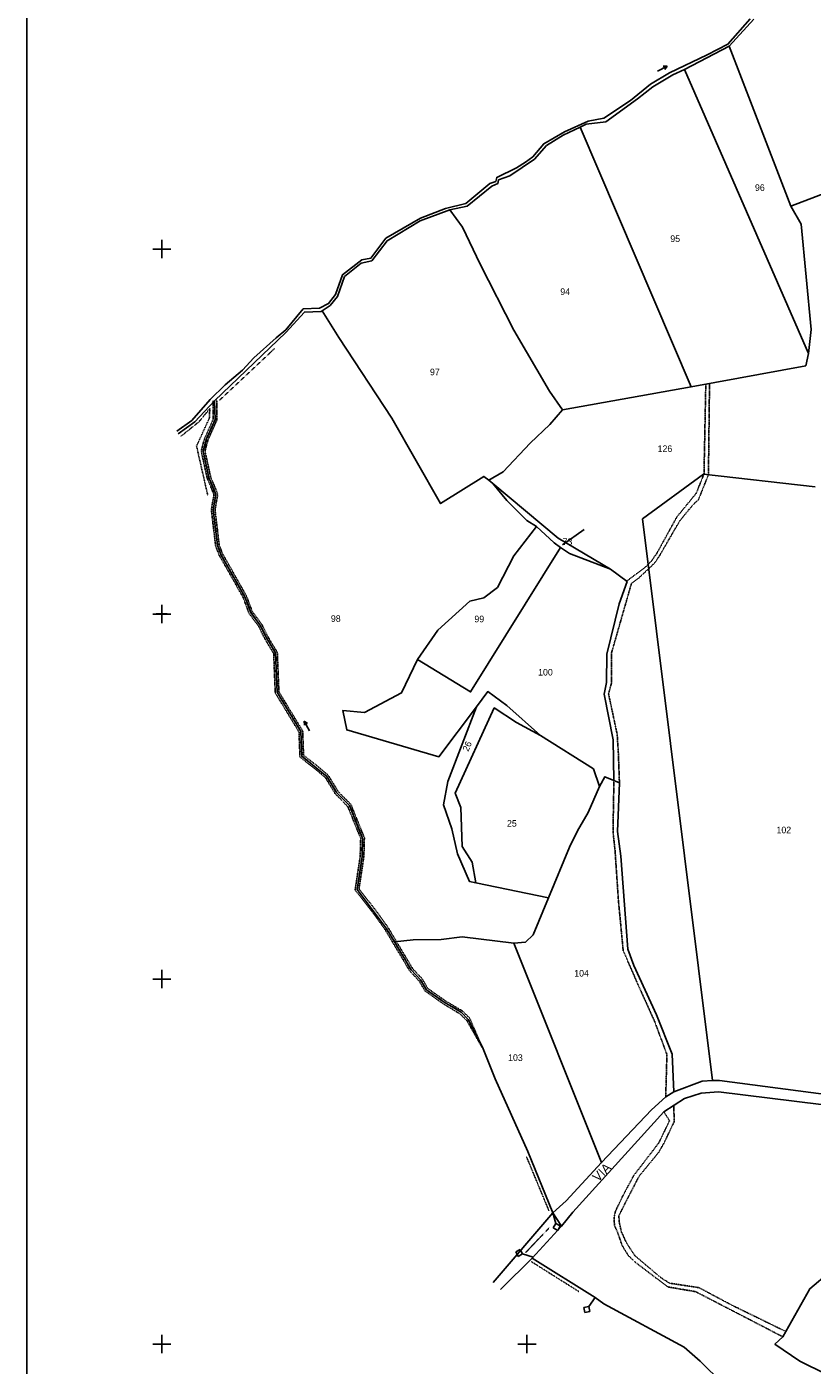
# Model space of a CAD drawing. Header units: metres. Extents: x 3926 to 5195, y -30553 to -28657.
# Tile 5 of 9: x 3926 to 4356, y -29812 to -29078. Entities that reach past the tile are written whole.
import ezdxf

# ---------------------------------------------------------------- set-up
doc = ezdxf.new("R2010")
doc.units = ezdxf.units.M
for name, pattern in [('CONTINUA', [0]), ('FRECCETTA', [1, -1]), ('TRATTEGGIATA2', [0.3, 0.15, -0.15]), ('TRATTO-PUNTO', [0.4, 0.15, -0.125, 0, -0.125])]:
    doc.linetypes.add(name, pattern=pattern)
for name, color, linetype in [('CONFINE', 3, 'CONTINUA'), ('LINEEVARIE', 6, 'CONTINUA'), ('PARTICELLE', 7, 'CONTINUA'), ('SIMBOLI', 6, 'CONTINUA'), ('STRADE', 8, 'CONTINUA'), ('TESTI', 3, 'CONTINUA')]:
    doc.layers.add(name, color=color, linetype=linetype)

# ---------------------------------------------------------------- blocks, each defined once
blk = doc.blocks.new('1', base_point=(5, 5))
at = {"layer": 'SIMBOLI'}
for p, q in [((5, 2), (5, 8)), ((2, 5), (8, 5))]:
    blk.add_line(p, q, dxfattribs=at)
blk = doc.blocks.new('3', base_point=(5, 5))
at = {"layer": 'SIMBOLI'}
for p, q in [((5, 0), (5, 10)), ((0, 5), (10, 5))]:
    blk.add_line(p, q, dxfattribs=at)
blk = doc.blocks.new('6', base_point=(8, 5))
at = {"layer": 'SIMBOLI'}
for p in [(2, 5), (6, 6), (6, 4)]:
    blk.add_line(p, (8, 5), dxfattribs=at)
blk = doc.blocks.new('11', base_point=(0, 5))
at = {"layer": 'SIMBOLI'}
for p, q in [((0, 5), (6, 5)), ((6, 5), (8, 7)), ((6, 5), (8, 3)), ((8, 7), (10, 5)), ((8, 3), (10, 5))]:
    blk.add_line(p, q, dxfattribs=at)

msp = doc.modelspace()

# ---------------------------------------------------------------- linework, layer by layer
at = {"layer": 'CONFINE'}
msp.add_lwpolyline([(4324.347, -29074.111), (4310.716, -29088.935), (4286.275, -29101.596), (4279.96, -29104.534), (4269.008, -29111.059), (4260.591, -29117.77), (4243.245, -29130.333), (4232.51, -29131.624), (4229.126, -29133.323), (4219.78, -29137.551), (4210.748, -29143.251), (4204.11, -29150.763), (4190.642, -29159.947), (4184.475, -29162.122), (4183.981, -29164.106), (4180.748, -29165.5), (4167.293, -29176.512), (4157.678, -29178.608), (4141.452, -29184.559), (4123.384, -29195.45), (4114.996, -29206.429), (4109.229, -29207.839), (4100.056, -29215.114), (4096.279, -29226.063), (4092.157, -29230.916), (4087.87, -29233.839), (4087.265, -29234.251), (4078.094, -29234.516), (4067.985, -29245.811), (4028.815, -29283.21), (4029.189, -29293.368), (4024.398, -29304.019), (4022.62, -29310.838), (4025.759, -29325.144), (4029.573, -29334.416), (4028.111, -29342.91), (4030.424, -29362.302), (4032.283, -29367.32), (4045.416, -29390.501), (4048.668, -29399.167), (4054.039, -29406.447), (4056.559, -29411.714), (4062.25, -29421.278), (4063.108, -29442.865), (4076.128, -29464.37), (4076.626, -29477.881), (4090.386, -29489.017), (4095.717, -29497.771), (4102.709, -29504.939), (4109.926, -29522.774), (4109.641, -29532.886), (4106.927, -29550.889), (4122.935, -29572.069), (4127.345, -29579.508), (4136.624, -29594.993), (4141.729, -29600.395), (4144.908, -29605.81), (4154.685, -29612.705), (4163.896, -29618.182), (4167.825, -29622.067), (4175.582, -29637.359), (4182.543, -29654.688), (4200.453, -29694.552), (4214.215, -29728.093), (4218.927, -29735.327), (4202.831, -29752.962), (4237.288, -29774.426), (4242.076, -29778.001), (4286.126, -29801.739), (4294.844, -29809.301), (4307.243, -29821.564)], dxfattribs=at)
at = {"layer": 'LINEEVARIE', "color": 2}
msp.add_lwpolyline([(3926, -30553), (3926, -28657), (5195, -28657), (5195, -30553), (3926, -30553)], dxfattribs=at)
at = {"layer": 'LINEEVARIE'}
for points in [[(4008.253, -29299.808), (4016.372, -29294.013), (4026.529, -29282.362), (4034.684, -29274.331), (4044.106, -29266.444), (4050.394, -29259.696), (4062.684, -29248.742), (4067.822, -29244.237), (4077.473, -29232.691), (4086.289, -29232.429), (4091.289, -29229.855), (4095.106, -29224.953), (4098.883, -29214.106), (4109.621, -29205.906), (4114.531, -29205.009), (4122.715, -29194.032), (4141.645, -29183.135), (4155.392, -29177.811), (4166.573, -29175.044), (4179.623, -29164.135), (4182.859, -29162.996), (4183.452, -29160.808), (4194.21, -29155.554), (4199.205, -29152.371), (4203.189, -29149.499), (4209.221, -29142.346), (4220.629, -29135.767), (4233.461, -29129.89), (4242.065, -29128.359), (4256.644, -29118.609), (4267.631, -29109.747), (4278.027, -29103.48), (4298.788, -29093.689), (4310.049, -29087.771), (4322.319, -29073.921)], [(4028.815, -29283.21), (4017.999, -29294.713), (4008.922, -29301.226)], [(4181.486, -29766.262), (4214.215, -29728.093)], [(4203.356, -29752.388), (4185.415, -29770.123)]]:
    msp.add_lwpolyline(points, dxfattribs=at)
at = {"layer": 'LINEEVARIE', "linetype": 'TRATTO-PUNTO'}
for points in [[(4061.711, -29254.54), (4031.399, -29283.04)], [(4025.117, -29334.852), (4019.002, -29307.966), (4026.042, -29292.526), (4026.26, -29287.444), (4020.33, -29294.647), (4010.451, -29302.587)], [(4212.028, -29726.939), (4199.763, -29697.402)], [(4199.363, -29749.733), (4212.395, -29736.082)], [(4228.397, -29771.183), (4202.286, -29754.744)]]:
    msp.add_lwpolyline(points, dxfattribs=at)
at = {"layer": 'LINEEVARIE', "linetype": 'TRATTEGGIATA2'}
for points in [[(4299.997, -29273.718), (4299.408, -29323.627), (4293.928, -29337.381), (4291.862, -29339.173), (4288.745, -29342.75), (4283.87, -29348.727), (4281.065, -29353.419), (4272.451, -29368.312), (4270.394, -29371.374), (4267.979, -29373.981), (4261.03, -29380.429), (4257.249, -29383.197), (4246.36, -29421.119), (4246.223, -29437.987), (4244.692, -29443.789), (4249.405, -29465.807), (4250.086, -29476.523), (4250.653, -29492.522)], [(4297.96, -29274.094), (4296.973, -29323.237), (4292.738, -29333.782), (4282.034, -29346.91), (4271.133, -29366.735), (4268.312, -29370.778), (4264.537, -29374.563), (4254.201, -29382.252)], [(4028.013, -29282.92), (4028.183, -29293.161), (4023.453, -29303.674), (4022.338, -29307.586), (4021.592, -29310.833), (4024.799, -29325.445), (4028.536, -29334.531), (4027.098, -29342.884), (4029.442, -29362.539), (4031.371, -29367.746), (4035.463, -29374.901), (4044.504, -29390.926), (4047.778, -29399.65), (4053.176, -29406.966), (4055.67, -29412.18), (4057.953, -29416.172), (4061.258, -29421.579), (4062.116, -29443.163), (4075.136, -29464.667), (4075.641, -29478.383), (4084.552, -29485.357), (4089.613, -29489.676), (4094.919, -29498.39), (4101.853, -29505.498), (4108.918, -29522.955), (4108.641, -29532.797), (4105.871, -29551.166), (4115.839, -29563.924), (4122.095, -29572.619), (4135.82, -29595.602), (4140.922, -29601.001), (4144.153, -29606.505), (4154.136, -29613.545), (4161.408, -29617.944), (4163.288, -29618.991), (4167.026, -29622.687), (4175.534, -29637.664), (4168.667, -29621.49), (4164.503, -29617.372), (4162.415, -29616.21), (4155.235, -29611.865), (4145.663, -29605.115), (4142.536, -29599.789), (4137.428, -29594.384), (4123.775, -29571.52), (4117.444, -29562.72), (4107.983, -29550.612), (4110.642, -29532.975), (4110.935, -29522.592), (4103.564, -29504.379), (4096.514, -29497.152), (4091.159, -29488.358), (4085.821, -29483.804), (4077.611, -29477.378), (4077.121, -29464.073), (4064.1, -29442.566), (4063.242, -29420.978), (4059.679, -29415.151), (4057.448, -29411.248), (4054.903, -29405.928), (4049.558, -29398.684), (4046.327, -29390.076), (4037.207, -29373.91), (4033.194, -29366.894), (4031.406, -29362.066), (4029.124, -29342.937), (4030.61, -29334.302), (4026.72, -29324.844), (4023.648, -29310.843), (4024.281, -29308.086)], [(4024.281, -29308.086), (4025.342, -29304.364), (4030.196, -29293.576), (4030.019, -29282.887)], [(4247.62, -29491.238), (4247.137, -29519.269), (4248.274, -29529.88), (4250.081, -29556.794), (4252.704, -29584.364), (4260.891, -29603.158), (4269.742, -29622.761), (4276.66, -29641.258), (4276.009, -29664.531)], [(4280.358, -29669.3), (4280.714, -29678.014), (4274.968, -29689.991), (4272.064, -29695.041), (4261.41, -29708.016), (4253.608, -29723.106), (4250.309, -29729.733), (4250.586, -29733.287), (4251.686, -29738.36), (4254.259, -29744.084), (4259.023, -29751.47), (4273.296, -29763.568), (4278.131, -29766.635), (4294.213, -29769.068), (4311.608, -29778.351), (4341.785, -29793.108)], [(4275.053, -29672.768), (4278.076, -29677.625), (4272.13, -29689.909), (4258.317, -29707.884), (4252.214, -29719.356), (4248.416, -29727.256), (4247.73, -29730.563), (4247.912, -29734.982), (4249.764, -29738.983), (4251.99, -29745.725), (4255.475, -29751.392), (4259.25, -29755.076), (4277.182, -29768.673), (4292.403, -29771.265), (4340.16, -29795.994)]]:
    msp.add_lwpolyline(points, dxfattribs=at)
at = {"layer": 'PARTICELLE', "color": 2, "linetype": 'FRECCETTA'}
msp.add_line((4219.501, -29362.161), (4231.301, -29353.7), dxfattribs=at)
at = {"layer": 'PARTICELLE'}
for points in [[(4324.347, -29074.111), (4310.716, -29088.935), (4310.716, -29088.935), (4344.614, -29176.551), (4372.379, -29165.893), (4415.172, -29149.358), (4426.876, -29134.191), (4434.335, -29128.248), (4440.832, -29122.311), (4450.28, -29110.766), (4448.584, -29107.425), (4452.043, -29101.813), (4451.562, -29090.893), (4477.189, -29081.171), (4501.088, -29070.851)], [(4372.379, -29165.893), (4344.614, -29176.551), (4350.154, -29186.37), (4355.619, -29244.048), (4354.19, -29257.267), (4352.716, -29263.983), (4289.906, -29275.581), (4219.448, -29288.19), (4212.509, -29296.162), (4201.683, -29306.293), (4186.893, -29322.039), (4179.019, -29326.664), (4181.211, -29328.487), (4217.144, -29358.417), (4245.843, -29375.398), (4254.859, -29382.095), (4250.484, -29394.419), (4243.782, -29422), (4243.534, -29437.548), (4242.362, -29443.907), (4247.145, -29468.871), (4247.62, -29491.238), (4250.653, -29492.522), (4249.67, -29519.151), (4251.334, -29532.603), (4255.233, -29583.687), (4258.538, -29592.606), (4271.038, -29619.551), (4279.447, -29641.189), (4280.377, -29661.863), (4296.019, -29656.015), (4301.619, -29655.615), (4263.29, -29347.898), (4296.771, -29323.391), (4357.885, -29330.351)], [(4357.885, -29330.351), (4296.771, -29323.391), (4263.29, -29347.898), (4301.619, -29655.615), (4305.493, -29655.546), (4416.678, -29670.149)], [(4417.425, -29675.58), (4304.978, -29661.798), (4295.355, -29662.574), (4286.202, -29665.48), (4275.053, -29672.768), (4225.159, -29727.716), (4218.927, -29735.327), (4202.831, -29752.962), (4237.288, -29774.426), (4242.076, -29778.001), (4286.126, -29801.739), (4294.844, -29809.301), (4307.243, -29821.564)], [(4378.664, -29823.832), (4349.526, -29809.395), (4335.778, -29799.986), (4340.16, -29795.994), (4354.979, -29769.68), (4365.712, -29760.667), (4387.937, -29764.888), (4393.329, -29767.697), (4398.295, -29760.399), (4400.15, -29750.022), (4457.779, -29751.264), (4453.968, -29920.785)]]:
    msp.add_lwpolyline(points, dxfattribs=at)
for points in [[(4286.275, -29101.596), (4354.19, -29257.267), (4355.619, -29244.048), (4350.154, -29186.37), (4344.614, -29176.551), (4310.716, -29088.935), (4286.275, -29101.596)], [(4229.126, -29133.323), (4289.906, -29275.581), (4352.716, -29263.983), (4354.19, -29257.267), (4286.275, -29101.596), (4279.96, -29104.534), (4269.008, -29111.059), (4260.591, -29117.77), (4243.245, -29130.333), (4232.51, -29131.624), (4229.126, -29133.323)], [(4157.678, -29178.608), (4164.685, -29187.961), (4174.403, -29208.218), (4192.744, -29244.472), (4212.283, -29277.924), (4219.448, -29288.19), (4289.906, -29275.581), (4229.126, -29133.323), (4219.78, -29137.551), (4210.748, -29143.251), (4204.11, -29150.763), (4190.642, -29159.947), (4184.475, -29162.122), (4183.981, -29164.106), (4180.748, -29165.5), (4167.293, -29176.512), (4157.678, -29178.608)], [(4087.87, -29233.839), (4096.94, -29248.412), (4125.979, -29292.673), (4152.653, -29339.49), (4176.42, -29324.598), (4179.019, -29326.664), (4186.893, -29322.039), (4201.683, -29306.293), (4212.509, -29296.162), (4219.448, -29288.19), (4212.283, -29277.924), (4192.744, -29244.472), (4174.403, -29208.218), (4164.685, -29187.961), (4157.678, -29178.608), (4141.452, -29184.559), (4123.384, -29195.45), (4114.996, -29206.429), (4109.229, -29207.839), (4100.056, -29215.114), (4096.279, -29226.063), (4092.157, -29230.916), (4087.87, -29233.839)], [(4127.345, -29579.508), (4137.625, -29578.526), (4153.08, -29578.27), (4164.574, -29576.771), (4192.775, -29580.292), (4199.207, -29579.69), (4203.335, -29575.7), (4211.861, -29555.474), (4171.972, -29547.255), (4168.572, -29546.566), (4162.031, -29531.318), (4158.795, -29517.673), (4154.195, -29504.596), (4156.691, -29491.675), (4172.424, -29450.824), (4151.733, -29478.194), (4101.258, -29463.441), (4099.157, -29452.786), (4111.075, -29453.976), (4131.272, -29443.224), (4140.014, -29424.825), (4151.255, -29408.746), (4168.731, -29392.931), (4176.371, -29391.153), (4183.883, -29385.413), (4192.784, -29368.131), (4205.14, -29352.045), (4199.999, -29348.675), (4188.927, -29337.775), (4181.211, -29328.487), (4179.019, -29326.664), (4176.42, -29324.598), (4152.653, -29339.49), (4125.979, -29292.673), (4096.94, -29248.412), (4087.87, -29233.839), (4087.265, -29234.251), (4078.094, -29234.516), (4067.985, -29245.811), (4028.815, -29283.21), (4029.189, -29293.368), (4024.398, -29304.019), (4022.62, -29310.838), (4025.759, -29325.144), (4029.573, -29334.416), (4028.111, -29342.91), (4030.424, -29362.302), (4032.283, -29367.32), (4045.416, -29390.501), (4048.668, -29399.167), (4054.039, -29406.447), (4056.559, -29411.714), (4062.25, -29421.278), (4063.108, -29442.865), (4076.128, -29464.37), (4076.626, -29477.881), (4090.386, -29489.017), (4095.717, -29497.771), (4102.709, -29504.939), (4109.926, -29522.774), (4109.641, -29532.886), (4106.927, -29550.889), (4122.935, -29572.069), (4127.345, -29579.508)], [(4181.211, -29328.487), (4188.927, -29337.775), (4199.999, -29348.675), (4205.14, -29352.045), (4214.882, -29361.024), (4218.345, -29363.49), (4223.335, -29366.911), (4245.843, -29375.398), (4217.144, -29358.417), (4181.211, -29328.487)], [(4205.14, -29352.045), (4192.784, -29368.131), (4183.883, -29385.413), (4176.371, -29391.153), (4168.731, -29392.931), (4151.255, -29408.746), (4140.014, -29424.825), (4169.124, -29442.667), (4218.345, -29363.49), (4214.882, -29361.024), (4205.14, -29352.045)], [(4218.345, -29363.49), (4169.124, -29442.667), (4140.014, -29424.825), (4131.272, -29443.224), (4111.075, -29453.976), (4099.157, -29452.786), (4101.258, -29463.441), (4151.733, -29478.194), (4172.424, -29450.824), (4178.498, -29442.503), (4188.991, -29450.155), (4207.398, -29466.544), (4236.461, -29484.844), (4239.72, -29494.475), (4242.622, -29489.121), (4247.62, -29491.238), (4247.145, -29468.871), (4242.362, -29443.907), (4243.534, -29437.548), (4243.782, -29422), (4250.484, -29394.419), (4254.859, -29382.095), (4245.843, -29375.398), (4223.335, -29366.911), (4218.345, -29363.49)], [(4172.424, -29450.824), (4156.691, -29491.675), (4154.195, -29504.596), (4158.795, -29517.673), (4162.031, -29531.318), (4168.572, -29546.566), (4171.972, -29547.255), (4169.918, -29535.888), (4164.589, -29527.44), (4163.732, -29506.006), (4160.637, -29498.101), (4182.056, -29451.421), (4194.173, -29459.418), (4207.398, -29466.544), (4188.991, -29450.155), (4178.498, -29442.503), (4172.424, -29450.824)], [(4239.72, -29494.475), (4236.461, -29484.844), (4207.398, -29466.544), (4194.173, -29459.418), (4182.056, -29451.421), (4160.637, -29498.101), (4163.732, -29506.006), (4164.589, -29527.44), (4169.918, -29535.888), (4171.972, -29547.255), (4211.861, -29555.474), (4223.326, -29527.709), (4227.724, -29518.789), (4233.585, -29508.792), (4239.72, -29494.475)], [(4247.62, -29491.238), (4242.622, -29489.121), (4239.72, -29494.475), (4233.585, -29508.792), (4227.724, -29518.789), (4223.326, -29527.709), (4211.861, -29555.474), (4203.335, -29575.7), (4199.207, -29579.69), (4192.775, -29580.292), (4240.885, -29700.583), (4268.153, -29671.646), (4276.009, -29664.531), (4280.377, -29661.863), (4279.447, -29641.189), (4271.038, -29619.551), (4258.538, -29592.606), (4255.233, -29583.687), (4251.334, -29532.603), (4249.67, -29519.151), (4250.653, -29492.522), (4247.62, -29491.238)], [(4214.215, -29728.093), (4221.467, -29721.542), (4240.885, -29700.583), (4192.775, -29580.292), (4164.574, -29576.771), (4153.08, -29578.27), (4137.625, -29578.526), (4127.345, -29579.508), (4136.624, -29594.993), (4141.729, -29600.395), (4144.908, -29605.81), (4154.685, -29612.705), (4163.896, -29618.182), (4167.825, -29622.067), (4175.582, -29637.359), (4182.543, -29654.688), (4200.453, -29694.552), (4214.215, -29728.093)], [(4393.329, -29767.697), (4387.937, -29764.888), (4365.712, -29760.667), (4354.979, -29769.68), (4340.16, -29795.994), (4335.778, -29799.986), (4349.526, -29809.395), (4378.664, -29823.832), (4384.438, -29822.097), (4388.171, -29820.975), (4402.399, -29797.053), (4393.605, -29785.832), (4391.697, -29781.07), (4387.716, -29776.879), (4393.329, -29767.697)]]:
    msp.add_lwpolyline(points, close=True, dxfattribs=at)
at = {"layer": 'STRADE'}
msp.add_lwpolyline([(4416.678, -29670.149), (4305.493, -29655.546), (4301.619, -29655.615), (4296.019, -29656.015), (4280.377, -29661.863), (4276.009, -29664.531), (4268.153, -29671.646), (4240.885, -29700.583), (4221.467, -29721.542), (4214.215, -29728.093), (4218.927, -29735.327), (4225.159, -29727.716), (4275.053, -29672.768), (4286.202, -29665.48), (4295.355, -29662.574), (4304.978, -29661.798), (4417.425, -29675.58)], dxfattribs=at)

# ---------------------------------------------------------------- block references
at = {"layer": 'SIMBOLI'}
for name, p, rotation in [('6', (4276.888, -29099.88), 26.587), ('6', (4077.964, -29458.668), 118.783), ('11', (4214.215, -29728.093), 285.411), ('11', (4203.356, -29752.388), 162.675), ('11', (4237.288, -29774.426), 236.305)]:
    msp.add_blockref(name, p, dxfattribs=dict(at, rotation=rotation))
for name, p in [('3', (4000, -29200)), ('3', (4000, -29400)), ('1', (3999.941, -29399.801)), ('3', (4000, -29600)), ('3', (4000, -29800)), ('3', (4200, -29800))]:
    msp.add_blockref(name, p, dxfattribs=at)

# ---------------------------------------------------------------- texts
at = {"layer": 'PARTICELLE', "color": 7}
for s, p in [('96', (4324.893, -29168.147)), ('95', (4278.513, -29196.145)), ('94', (4218.254, -29225.149)), ('97', (4146.848, -29269.164)), ('126', (4271.551, -29311.213)), ('73', (4219.501, -29362.161)), ('98', (4092.59, -29404.26)), ('99', (4171.193, -29404.499)), ('100', (4206.108, -29433.682)), ('25', (4189.042, -29516.506)), ('102', (4336.69, -29520.095)), ('104', (4225.892, -29598.615)), ('103', (4189.671, -29644.835))]:
    msp.add_text(s, height=3.6, dxfattribs=at).set_placement(p)
msp.add_text('26', height=3.6, rotation=66.64, dxfattribs=at).set_placement((4167.83, -29475.597))
at = {"layer": 'TESTI', "color": 3}
msp.add_text('VIA', height=5, rotation=44.98, dxfattribs=at).set_placement((4238.928, -29711.438))

doc.saveas('drawing.dxf')
